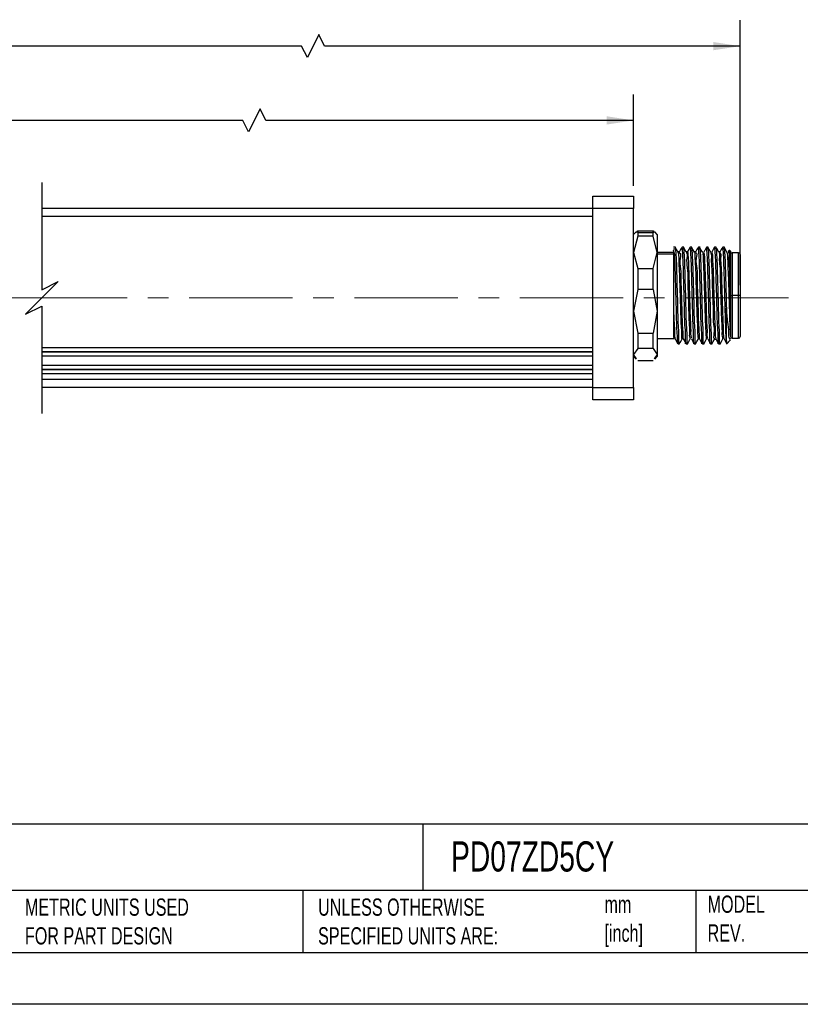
# Model space of a CAD drawing. Header units: millimetres. Extents: x 0 to 279, y 0 to 216.
# Tile 2 of 4: x 106 to 202, y 0 to 121. Entities that reach past the tile are written whole.
import ezdxf

# ---------------------------------------------------------------- set-up
doc = ezdxf.new("R2010")
doc.units = ezdxf.units.MM
doc.linetypes.add('CENTERX2', pattern=[20.32, 12.7, -2.54, 2.54, -2.54])
doc.layers.add('CENTER', color=40, linetype='CENTERX2')
doc.layers.add('DIMENSIONS', color=140, linetype='Continuous', lineweight=25)
doc.layers.add('TEXT', color=140, linetype='Continuous', lineweight=25)
doc.styles.add('SLDTEXTSTYLE0', font='TXT', dxfattribs={"width": 0.7})
doc.dimstyles.new('SLDDIMSTYLE1', dxfattribs={"dimtxt": 2.158008, "dimasz": 3.302, "dimexe": 0, "dimexo": 0.0625, "dimgap": 0.539502, "dimtad": 0, "dimtih": 1, "dimtoh": 1, "dimdec": 1, "dimrnd": 1e-09, "dimzin": 4, "dimdsep": 46, "dimtxsty": 'SLDTEXTSTYLE0', "dimsah": 1, "dimcen": 0.09, "dimadec": 0, "dimazin": 1, "dimtfac": 1, "dimtdec": 1, "dimtofl": 0, "dimtmove": 0, "dimatfit": 3, "dimfxl": 0, "dimfrac": 2, "dimtolj": 1, "dimtzin": 12, "dimarcsym": 0})
doc.dimstyles.new('SLDDIMSTYLE3', dxfattribs={"dimtxt": 2.158008, "dimasz": 3.302, "dimexe": 0, "dimexo": 0.0625, "dimgap": 0.539502, "dimtad": 0, "dimtih": 1, "dimtoh": 1, "dimdec": 1, "dimrnd": 1e-09, "dimzin": 12, "dimdsep": 46, "dimtxsty": 'SLDTEXTSTYLE0', "dimsah": 1, "dimcen": 0.09, "dimadec": 0, "dimazin": 3, "dimtfac": 1, "dimtdec": 1, "dimtofl": 0, "dimtmove": 0, "dimatfit": 3, "dimfxl": 0, "dimfrac": 2, "dimtolj": 1, "dimtzin": 12, "dimarcsym": 0})

# ---------------------------------------------------------------- blocks, each defined once
blk = doc.blocks.new('_D_5')
at = {"layer": 'DIMENSIONS'}
for p, q in [((30.26, 100.55), (30.26, 111.76)), ((181.64, 100.55), (181.64, 111.76)), ((135.74, 110), (134.33, 107.18)), ((136.44, 108.59), (135.74, 110)), ((30.26, 108.59), (81.4, 108.59)), ((84.32, 108.59), (83.6, 108.59)), ((83.6, 108.59), (83.6, 105.16)), ((92.53, 108.59), (93.25, 108.59)), ((93.25, 108.59), (93.25, 105.16)), ((133.62, 108.59), (95.45, 108.59)), ((134.33, 107.18), (133.62, 108.59)), ((181.64, 108.59), (136.44, 108.59)), ((83.6, 105.16), (84.32, 105.16)), ((93.25, 105.16), (92.53, 105.16))]:
    blk.add_line(p, q, dxfattribs=at)
for points in [[(30.26, 108.59), (33.56, 108.08), (33.56, 109.1)], [(181.64, 108.59), (178.34, 109.1), (178.34, 108.08)]]:
    blk.add_solid(points, dxfattribs=at)
at = {"layer": 'DIMENSIONS', "char_height": 2.117, "attachment_point": 1, "style": 'SLDTEXTSTYLE0'}
for s, insert in [('660.0', (84.32, 111.8)), ('25.98', (84.32, 107.89))]:
    blk.add_mtext(s, dxfattribs=dict(at, insert=insert))
blk = doc.blocks.new('_D_6')
at = {"layer": 'DIMENSIONS'}
for p, q in [((30.26, 100.55), (30.26, 120.89)), ((194.74, 88.35), (194.74, 120.89)), ((142.96, 119.13), (141.55, 116.3)), ((143.66, 117.71), (142.96, 119.13)), ((30.26, 117.71), (82.74, 117.71)), ((85.66, 117.71), (84.93, 117.71)), ((84.93, 117.71), (84.93, 114.28)), ((93.87, 117.71), (94.59, 117.71)), ((94.59, 117.71), (94.59, 114.28)), ((140.84, 117.71), (96.79, 117.71)), ((141.55, 116.3), (140.84, 117.71)), ((194.74, 117.71), (143.66, 117.71)), ((84.93, 114.28), (85.66, 114.28)), ((94.59, 114.28), (93.87, 114.28))]:
    blk.add_line(p, q, dxfattribs=at)
for points in [[(30.26, 117.71), (33.56, 117.21), (33.56, 118.22)], [(194.74, 117.71), (191.44, 118.22), (191.44, 117.21)]]:
    blk.add_solid(points, dxfattribs=at)
at = {"layer": 'DIMENSIONS', "char_height": 2.117, "attachment_point": 1, "style": 'SLDTEXTSTYLE0'}
for s, insert in [('673.1', (85.66, 120.93)), ('26.50', (85.66, 117.01))]:
    blk.add_mtext(s, dxfattribs=dict(at, insert=insert))

msp = doc.modelspace()

# ---------------------------------------------------------------- linework, layer by layer
for p, q in [((176.64, 99.28), (181.64, 99.28)), ((176.64, 97.78), (176.64, 99.28)), ((181.64, 99.28), (181.64, 97.78)), ((176.64, 97.78), (108.92, 97.78)), ((176.64, 96.78), (108.92, 96.78)), ((181.64, 97.78), (176.64, 97.78)), ((176.64, 75.78), (176.64, 97.78)), ((181.64, 75.78), (181.64, 97.78)), ((181.96, 94.89), (181.64, 94.58)), ((182, 94.84), (182.14, 95.04)), ((182.14, 95.04), (182.14, 94.8)), ((182.14, 95.04), (184.04, 95.04)), ((182.14, 94.8), (182.14, 94.35)), ((182.14, 94.8), (184.04, 94.8)), ((184.04, 94.8), (184.04, 95.04)), ((184.04, 95.04), (184.18, 94.84)), ((184.04, 94.35), (184.04, 94.8)), ((184.54, 94.58), (184.23, 94.89)), ((184.54, 94.58), (184.54, 92.38)), ((182.14, 94.35), (181.64, 92.38)), ((184.04, 94.35), (182.14, 94.35)), ((184.54, 92.38), (184.04, 94.35)), ((181.64, 92.38), (182.14, 90.41)), ((184.04, 90.41), (184.54, 92.38)), ((186.54, 92.38), (184.54, 92.38)), ((184.54, 92.38), (184.54, 85.14)), ((184.54, 92.2), (186.54, 92.2)), ((186.8, 93.03), (186.54, 93.03)), ((186.54, 92.82), (186.79, 92.82)), ((186.69, 92.07), (186.54, 92.66)), ((186.54, 92.66), (186.54, 91.85)), ((186.75, 92.93), (186.79, 92.82)), ((187.26, 92.43), (187.1, 92.43)), ((187.64, 92.82), (187.59, 92.94)), ((187.8, 93.03), (187.6, 93.03)), ((187.79, 92.82), (187.64, 92.82)), ((187.75, 92.93), (187.79, 92.82)), ((188.26, 92.43), (188.1, 92.43)), ((188.64, 92.82), (188.59, 92.95)), ((188.8, 93.03), (188.6, 93.03)), ((188.79, 92.82), (188.64, 92.82)), ((188.75, 92.93), (188.79, 92.82)), ((189.26, 92.43), (189.1, 92.43)), ((189.64, 92.82), (189.59, 92.94)), ((189.8, 93.03), (189.6, 93.03)), ((189.79, 92.82), (189.64, 92.82)), ((189.78, 92.88), (189.79, 92.82)), ((190.23, 92.31), (190.25, 92.42)), ((190.8, 93.03), (190.6, 93.03)), ((190.64, 92.82), (190.62, 92.92)), ((190.79, 92.82), (190.64, 92.82)), ((190.75, 92.93), (190.79, 92.82)), ((191.64, 92.82), (191.59, 92.94)), ((191.8, 93.03), (191.6, 93.03)), ((191.79, 92.82), (191.64, 92.82)), ((191.75, 92.93), (191.79, 92.82)), ((192.26, 92.43), (192.1, 92.43)), ((192.64, 92.82), (192.59, 92.94)), ((192.8, 93.03), (192.6, 93.03)), ((192.64, 92.82), (192.79, 92.82)), ((192.75, 92.93), (192.79, 92.82)), ((193.36, 92.62), (193.24, 92.42)), ((193.54, 92.53), (193.42, 92.65)), ((193.54, 92.53), (193.54, 87.75)), ((194.54, 92.33), (193.74, 92.33)), ((193.74, 92.33), (193.74, 87.08)), ((194.54, 87.08), (194.54, 92.33)), ((194.74, 92.13), (194.74, 87.08)), ((186.54, 91.85), (186.54, 85.81)), ((182.14, 90.41), (182.14, 87.83)), ((182.14, 90.41), (184.04, 90.41)), ((184.04, 87.83), (184.04, 90.41)), ((182.14, 87.83), (181.64, 85.14)), ((184.04, 87.83), (182.14, 87.83)), ((184.04, 87.83), (184.54, 85.14)), ((193.54, 87.75), (193.54, 85.81)), ((193.54, 87.08), (193.74, 87.08)), ((194.54, 87.08), (193.74, 87.08)), ((193.74, 87.08), (193.74, 81.83)), ((194.74, 87.08), (194.54, 87.08)), ((194.54, 81.83), (194.54, 87.08)), ((194.74, 87.08), (194.74, 82.03)), ((181.64, 85.14), (182.14, 82.45)), ((184.54, 85.14), (184.04, 82.45)), ((184.54, 85.14), (184.54, 79.83)), ((186.54, 85.81), (186.54, 82.04)), ((193.04, 81.52), (193.04, 85.54)), ((193.54, 85.81), (193.54, 82.04)), ((182.14, 82.45), (184.04, 82.45)), ((182.14, 82.45), (182.14, 80.55)), ((184.04, 80.55), (184.04, 82.45)), ((184.54, 81.78), (186.54, 81.78)), ((186.54, 82.04), (186.6, 81.73)), ((187.1, 81.13), (187.3, 81.13)), ((188.1, 81.13), (188.3, 81.13)), ((189.1, 81.13), (189.3, 81.13)), ((190.1, 81.13), (190.3, 81.13)), ((191.1, 81.13), (191.3, 81.13)), ((191.6, 81.73), (191.75, 81.73)), ((192.1, 81.13), (192.3, 81.13)), ((193.04, 81.12), (193.55, 81.63)), ((193.47, 81.73), (193.56, 81.88)), ((193.74, 81.83), (194.54, 81.83)), ((108.92, 80.68), (176.64, 80.68)), ((108.92, 80.19), (176.64, 80.19)), ((108.92, 80.15), (176.64, 80.15)), ((182.14, 80.55), (181.64, 79.83)), ((184.04, 80.55), (182.14, 80.55)), ((184.04, 80.55), (184.54, 79.83)), ((108.92, 79.66), (176.64, 79.66)), ((182, 79.31), (181.64, 79.83)), ((181.64, 79.58), (181.96, 79.26)), ((182.14, 79.11), (184.04, 79.11)), ((184.54, 79.83), (184.18, 79.31)), ((184.23, 79.26), (184.54, 79.58)), ((184.54, 79.83), (184.54, 79.58)), ((108.92, 78.52), (176.64, 78.52)), ((108.92, 78.03), (176.64, 78.03)), ((108.92, 78), (176.64, 78)), ((108.92, 77.51), (176.64, 77.51)), ((176.64, 76.78), (108.92, 76.78)), ((176.64, 75.78), (108.92, 75.78)), ((176.64, 75.78), (181.64, 75.78)), ((176.64, 74.28), (176.64, 75.78)), ((181.64, 75.78), (181.64, 74.28)), ((181.64, 74.28), (176.64, 74.28))]:
    msp.add_line(p, q)
at = {"color": 7, "linetype": 'Continuous'}
msp.add_line((279.4, 0), (0, 0), dxfattribs=at)
at = {"flags": 128}
for points in [[(186.69, 92.07), (186.62, 91.96), (186.54, 91.85)], [(187.11, 92.41), (186.93, 92.72), (186.76, 93.02)], [(187.6, 93.02), (187.42, 92.72), (187.24, 92.42)], [(188.11, 92.41), (187.93, 92.72), (187.76, 93.02)], [(188.59, 93.02), (188.42, 92.72), (188.24, 92.41)], [(189.11, 92.42), (188.93, 92.72), (188.76, 93.02)], [(189.6, 93.03), (189.42, 92.72), (189.24, 92.42)], [(190.13, 92.35), (189.95, 92.65), (189.77, 92.95)], [(191.11, 92.42), (190.93, 92.72), (190.76, 93.02)], [(191.6, 93.02), (191.42, 92.72), (191.24, 92.42)], [(192.11, 92.42), (191.93, 92.72), (191.76, 93.02)], [(192.6, 93.02), (192.42, 92.72), (192.24, 92.42)], [(193.11, 92.41), (192.93, 92.72), (192.76, 93.02)], [(186.75, 81.74), (186.92, 81.43), (187.1, 81.13)], [(187.25, 81.13), (187.43, 81.43), (187.61, 81.74)], [(187.74, 81.74), (187.92, 81.44), (188.09, 81.13)], [(188.26, 81.13), (188.43, 81.43), (188.61, 81.74)], [(188.74, 81.74), (188.92, 81.43), (189.1, 81.13)], [(189.26, 81.13), (189.43, 81.43), (189.61, 81.74)], [(189.75, 81.74), (189.92, 81.43), (190.1, 81.13)], [(190.26, 81.13), (190.43, 81.43), (190.61, 81.74)], [(190.75, 81.74), (190.92, 81.43), (191.1, 81.13)], [(191.26, 81.13), (191.43, 81.43), (191.61, 81.74)], [(191.74, 81.74), (191.92, 81.44), (192.09, 81.13)], [(192.26, 81.13), (192.43, 81.43), (192.61, 81.74)], [(192.75, 81.74), (192.92, 81.43), (193.1, 81.13)]]:
    msp.add_lwpolyline(points, dxfattribs=at)
for centre, start, end in [((193.74, 92.13), 90.0051, 179.9938), ((194.54, 92.13), 0.0062, 89.9949), ((193.74, 82.03), 180.0063, 269.9947), ((194.54, 82.03), 270.0053, 359.9937)]:
    msp.add_arc(centre, 0.2, start, end)
for points, knots in [([(187.1, 81.2), (187.1, 81.18), (187.03, 80.97), (187.03, 82.27), (186.95, 82.92), (186.92, 84.82), (186.86, 86.69), (186.81, 88.7), (186.76, 90.49), (186.71, 91.59), (186.69, 92.07)], [0, 0, 0, 0, 0.004389, 0.055202, 0.16638, 0.324301, 0.509477, 0.699035, 0.869561, 1, 1, 1, 1]), ([(186.79, 92.82), (186.81, 92.48), (186.88, 91.56), (186.92, 89.91), (186.98, 87.8), (187.05, 85.68), (187.07, 83.44), (187.2, 82.6), (187.14, 80.94), (187.25, 81.22), (187.26, 81.24)], [0, 0, 0, 0, 0.087716, 0.236642, 0.424168, 0.621772, 0.799393, 0.930024, 0.993877, 1, 1, 1, 1]), ([(187.11, 92.35), (187.12, 92.3), (187.2, 91.99), (187.18, 91.22), (187.27, 89.96), (187.31, 88.36), (187.36, 86.59), (187.42, 84.96), (187.45, 83.32), (187.54, 82.73), (187.52, 81.6), (187.6, 81.79), (187.6, 81.81)], [0, 0, 0, 0, 0.014122, 0.090655, 0.214291, 0.370656, 0.541528, 0.706991, 0.847764, 0.947459, 0.994572, 1, 1, 1, 1]), ([(187.25, 92.34), (187.26, 92.34), (187.5, 92.26), (187.2, 91.33), (187.47, 90.29), (187.44, 88.6), (187.52, 86.79), (187.57, 85.08), (187.61, 83.34), (187.68, 82.78), (187.69, 81.59), (187.74, 81.75), (187.74, 81.76)], [0, 0, 0, 0, 0.003791, 0.068685, 0.188052, 0.346787, 0.52471, 0.69919, 0.848041, 0.952359, 0.999017, 1, 1, 1, 1]), ([(188.1, 81.23), (188.09, 81.21), (187.99, 80.94), (188.05, 82.61), (187.92, 83.43), (187.9, 85.68), (187.83, 87.8), (187.77, 89.91), (187.73, 91.56), (187.66, 92.48), (187.64, 92.82)], [0, 0, 0, 0, 0.00466, 0.068608, 0.19943, 0.377313, 0.575208, 0.76301, 0.912155, 1, 1, 1, 1]), ([(187.79, 92.82), (187.81, 92.48), (187.88, 91.56), (187.92, 89.91), (187.98, 87.8), (188.05, 85.68), (188.07, 83.44), (188.2, 82.6), (188.14, 80.94), (188.25, 81.22), (188.26, 81.25)], [0, 0, 0, 0, 0.0877015, 0.2366038, 0.4240995, 0.6216713, 0.7992637, 0.9298727, 0.9937163, 1, 1, 1, 1]), ([(188.11, 92.34), (188.11, 92.34), (188.32, 92.25), (188.06, 91.42), (188.31, 90.43), (188.27, 88.85), (188.35, 87.14), (188.41, 85.41), (188.41, 83.85), (188.58, 82.74), (188.43, 82), (188.59, 81.81), (188.61, 81.79)], [0, 0, 0, 0, 0.002136, 0.062719, 0.174079, 0.323309, 0.493032, 0.663466, 0.814745, 0.929243, 0.993672, 1, 1, 1, 1]), ([(188.24, 92.37), (188.25, 92.39), (188.27, 92.55), (188.36, 91.61), (188.37, 91.07), (188.44, 89.43), (188.48, 87.77), (188.54, 85.92), (188.57, 84.24), (188.68, 82.94), (188.63, 82.14), (188.73, 81.85), (188.75, 81.82)], [0, 0, 0, 0, 0.005631, 0.038695, 0.131027, 0.27112, 0.441194, 0.61963, 0.783741, 0.912665, 0.990051, 1, 1, 1, 1]), ([(189.1, 81.23), (189.09, 81.21), (188.99, 80.94), (189.05, 82.61), (188.92, 83.43), (188.9, 85.68), (188.83, 87.8), (188.77, 89.91), (188.73, 91.56), (188.66, 92.48), (188.64, 92.82)], [0, 0, 0, 0, 0.00466, 0.068608, 0.199431, 0.377313, 0.575208, 0.76301, 0.912155, 1, 1, 1, 1]), ([(188.79, 92.82), (188.81, 92.48), (188.88, 91.56), (188.92, 89.91), (188.98, 87.8), (189.05, 85.68), (189.07, 83.44), (189.2, 82.6), (189.14, 80.94), (189.25, 81.22), (189.26, 81.25)], [0, 0, 0, 0, 0.0876883, 0.2365684, 0.4240361, 0.6215784, 0.7991442, 0.9297334, 0.9935668, 1, 1, 1, 1]), ([(189.11, 92.4), (189.11, 92.4), (189.16, 92.56), (189.16, 91.46), (189.24, 90.93), (189.28, 89.3), (189.33, 87.69), (189.38, 85.92), (189.43, 84.3), (189.5, 83.01), (189.5, 82.19), (189.58, 81.83), (189.6, 81.75)], [0, 0, 0, 0, 0.0013939, 0.0444661, 0.1405868, 0.2786812, 0.4426701, 0.6134388, 0.7710817, 0.8972326, 0.9772273, 1, 1, 1, 1]), ([(189.25, 92.34), (189.26, 92.34), (189.5, 92.36), (189.19, 91.29), (189.48, 90.37), (189.43, 88.65), (189.52, 86.86), (189.57, 85.14), (189.6, 83.39), (189.69, 82.8), (189.68, 81.59), (189.74, 81.77), (189.75, 81.78)], [0, 0, 0, 0, 0.003337, 0.066098, 0.183648, 0.341114, 0.518477, 0.693181, 0.843011, 0.948939, 0.997624, 1, 1, 1, 1]), ([(190.1, 81.23), (190.09, 81.21), (189.99, 80.94), (190.05, 82.61), (189.92, 83.43), (189.9, 85.68), (189.83, 87.8), (189.77, 89.91), (189.73, 91.56), (189.66, 92.48), (189.64, 92.82)], [0, 0, 0, 0, 0.00466, 0.068608, 0.199431, 0.377313, 0.575208, 0.76301, 0.912155, 1, 1, 1, 1]), ([(189.79, 92.82), (189.81, 92.48), (189.88, 91.56), (189.92, 89.91), (189.98, 87.8), (190.05, 85.68), (190.07, 83.44), (190.2, 82.6), (190.14, 80.94), (190.25, 81.22), (190.26, 81.25)], [0, 0, 0, 0, 0.087686, 0.236562, 0.424025, 0.621562, 0.799123, 0.929709, 0.993541, 1, 1, 1, 1]), ([(190.12, 92.28), (190.13, 92.23), (190.2, 91.91), (190.19, 91.12), (190.27, 89.82), (190.31, 88.19), (190.37, 86.41), (190.42, 84.8), (190.46, 83.2), (190.52, 82.63), (190.55, 81.59), (190.6, 81.78), (190.61, 81.81)], [0, 0, 0, 0, 0.01176, 0.093587, 0.221787, 0.38139, 0.553722, 0.718614, 0.856768, 0.952038, 0.99342, 1, 1, 1, 1]), ([(190.62, 93), (190.56, 92.9), (190.44, 92.7), (190.33, 92.5), (190.27, 92.4)], [0, 0, 0, 0, 0.49996, 1, 1, 1, 1]), ([(190.27, 92.33), (190.28, 92.29), (190.35, 92), (190.34, 91.28), (190.42, 90.09), (190.46, 88.58), (190.51, 86.9), (190.57, 85.25), (190.58, 83.78), (190.71, 82.7), (190.62, 82.04), (190.74, 81.82), (190.75, 81.8)], [0, 0, 0, 0, 0.012595, 0.08563, 0.202785, 0.351581, 0.516124, 0.67883, 0.822311, 0.931245, 0.994049, 1, 1, 1, 1]), ([(191.1, 81.23), (191.09, 81.21), (190.99, 80.94), (191.05, 82.61), (190.92, 83.43), (190.9, 85.68), (190.83, 87.8), (190.77, 89.91), (190.73, 91.56), (190.66, 92.48), (190.64, 92.82)], [0, 0, 0, 0, 0.00466, 0.068608, 0.199431, 0.377313, 0.575208, 0.76301, 0.912155, 1, 1, 1, 1]), ([(190.79, 92.82), (190.81, 92.48), (190.88, 91.56), (190.92, 89.91), (190.98, 87.8), (191.05, 85.68), (191.07, 83.44), (191.2, 82.6), (191.14, 80.94), (191.25, 81.22), (191.26, 81.25)], [0, 0, 0, 0, 0.087698, 0.236596, 0.424085, 0.621651, 0.799238, 0.929843, 0.993684, 1, 1, 1, 1]), ([(191.1, 92.34), (191.11, 92.32), (191.24, 92.09), (191.14, 91.38), (191.28, 90.21), (191.29, 88.64), (191.35, 86.89), (191.43, 85.21), (191.39, 83.57), (191.64, 82.8), (191.39, 81.72), (191.59, 81.8), (191.61, 81.81)], [0, 0, 0, 0, 0.0058818, 0.073597, 0.1908933, 0.3441003, 0.5152983, 0.6844514, 0.8317634, 0.9400081, 0.9965988, 1, 1, 1, 1]), ([(191.25, 92.4), (191.26, 92.35), (191.36, 92.09), (191.32, 91.39), (191.42, 90.26), (191.45, 88.78), (191.5, 87.11), (191.56, 85.45), (191.59, 83.95), (191.68, 82.8), (191.65, 82.11), (191.73, 81.84), (191.75, 81.8)], [0, 0, 0, 0, 0.013693, 0.080129, 0.191633, 0.336338, 0.49879, 0.661631, 0.807457, 0.920696, 0.98929, 1, 1, 1, 1]), ([(192.1, 81.23), (192.09, 81.21), (191.99, 80.94), (192.05, 82.61), (191.92, 83.43), (191.9, 85.68), (191.83, 87.8), (191.77, 89.91), (191.73, 91.56), (191.66, 92.48), (191.64, 92.82)], [0, 0, 0, 0, 0.0046604, 0.0686079, 0.1994301, 0.3773126, 0.5752074, 0.7630096, 0.9121552, 1, 1, 1, 1]), ([(191.79, 92.82), (191.81, 92.48), (191.88, 91.56), (191.92, 89.91), (191.98, 87.8), (192.05, 85.68), (192.07, 83.43), (192.2, 82.61), (192.14, 80.94), (192.24, 81.21), (192.25, 81.23)], [0, 0, 0, 0, 0.087845, 0.23699, 0.424792, 0.622687, 0.800569, 0.931392, 0.99534, 1, 1, 1, 1]), ([(192.1, 92.35), (192.1, 92.36), (192.24, 92.52), (192.11, 91.35), (192.28, 90.7), (192.27, 89.04), (192.34, 87.39), (192.39, 85.62), (192.42, 84.04), (192.53, 82.83), (192.48, 82.09), (192.59, 81.81), (192.6, 81.77)], [0, 0, 0, 0, 0.0031151, 0.0557222, 0.1603014, 0.3047059, 0.4720517, 0.6427551, 0.7968377, 0.9162762, 0.9871426, 1, 1, 1, 1]), ([(192.25, 92.37), (192.26, 92.35), (192.4, 92.16), (192.28, 91.49), (192.43, 90.43), (192.44, 88.97), (192.5, 87.33), (192.55, 85.65), (192.59, 84.13), (192.66, 82.92), (192.66, 82.17), (192.73, 81.84), (192.75, 81.78)], [0, 0, 0, 0, 0.006941, 0.067131, 0.173528, 0.314823, 0.475929, 0.639632, 0.788437, 0.906451, 0.981099, 1, 1, 1, 1]), ([(193.04, 81.52), (193.02, 81.83), (192.98, 82.6), (192.94, 83.94), (192.89, 85.59), (192.84, 87.38), (192.8, 89.14), (192.75, 90.7), (192.71, 91.91), (192.66, 92.57), (192.64, 92.82)], [0, 0, 0, 0, 0.082417, 0.204817, 0.35525, 0.519005, 0.680066, 0.822681, 0.932906, 1, 1, 1, 1]), ([(192.79, 92.82), (192.81, 92.48), (192.88, 91.56), (192.92, 89.9), (192.98, 87.81), (193.02, 86.31), (193.04, 85.54)], [0, 0, 0, 0, 0.141074, 0.380593, 0.682192, 1, 1, 1, 1]), ([(193.11, 92.41), (193.13, 92.28), (193.19, 91.83), (193.21, 90.89), (193.28, 89.51), (193.32, 87.84), (193.38, 86.08), (193.43, 84.44), (193.47, 83.1), (193.52, 82.34), (193.54, 82.04)], [0, 0, 0, 0, 0.037457, 0.131574, 0.270475, 0.437931, 0.614344, 0.779067, 0.912826, 1, 1, 1, 1]), ([(193.25, 92.36), (193.26, 92.36), (193.47, 92.34), (193.21, 91.48), (193.46, 90.65), (193.42, 89.15), (193.5, 87.54), (193.53, 86.39), (193.54, 85.81)], [0, 0, 0, 0, 0.005333, 0.092224, 0.255389, 0.477514, 0.734884, 1, 1, 1, 1]), ([(193.39, 92.6), (193.4, 92.62), (193.43, 92.82), (193.44, 91.67), (193.48, 91.08), (193.51, 89.41), (193.53, 88.33), (193.54, 87.75)], [0, 0, 0, 0, 0.011682, 0.110609, 0.327898, 0.636776, 1, 1, 1, 1]), ([(186.54, 85.81), (186.55, 85.23), (186.57, 84.19), (186.69, 82.9), (186.62, 82.12), (186.74, 81.84), (186.75, 81.81)], [0, 0, 0, 0, 0.435478, 0.775365, 0.97657, 1, 1, 1, 1]), ([(193.04, 85.54), (193.07, 84.96), (193.12, 83.94), (193.34, 82.74), (193.26, 81.95), (193.44, 81.75), (193.45, 81.74)], [0, 0, 0, 0, 0.450264, 0.790314, 0.988787, 1, 1, 1, 1]), ([(193.04, 81.52), (193.04, 81.31), (193.04, 81.07), (193.08, 81.2), (193.08, 81.21)], [0, 0, 0, 0, 0.9070186, 1, 1, 1, 1])]:
    msp.add_open_spline(points, degree=3, knots=knots)
at = {"layer": 'CENTER', "linetype": 'CENTERX2', "lineweight": 18}
for p, q in [((109.27, 86.78), (23.91, 86.78)), ((221, 86.78), (108.92, 86.78))]:
    msp.add_line(p, q, dxfattribs=at)
at = {"layer": 'DIMENSIONS', "color": 140}
for p, q in [((108.92, 100.95), (108.92, 87.78)), ((108.92, 87.78), (110.92, 88.78)), ((110.92, 88.78), (108.92, 86.78)), ((108.92, 86.78), (106.92, 84.78)), ((106.92, 84.78), (108.92, 85.78)), ((108.92, 85.78), (108.92, 72.6))]:
    msp.add_line(p, q, dxfattribs=at)
at = {"layer": 'TEXT'}
for p, q in [((273.05, 22.13), (6.35, 22.13)), ((155.76, 22.13), (155.76, 13.97)), ((273.05, 13.97), (6.35, 13.97)), ((141, 13.97), (141, 6.35)), ((189.3, 13.97), (189.3, 6.35)), ((6.35, 6.35), (273.05, 6.35))]:
    msp.add_line(p, q, dxfattribs=at)

# ---------------------------------------------------------------- texts
at = {"layer": 'TEXT', "attachment_point": 1, "style": 'SLDTEXTSTYLE0'}
for s, insert, char_height in [('PD07ZD5CY', (159.21, 20.02), 3.704), ('MODEL ^JREV.', (190.73, 13.36), 2.1167), ('METRIC UNITS USED ^JFOR PART DESIGN', (106.85, 13), 2.1167), ('UNLESS OTHERWISE ^JSPECIFIED UNITS ARE:', (142.87, 13), 2.1167), ('mm^J[inch]', (178.06, 13.33), 2.117)]:
    msp.add_mtext(s, dxfattribs=dict(at, insert=insert, char_height=char_height))

# ---------------------------------------------------------------- dimensions: what is measured, and where the dimension line sits
at = {"layer": 'DIMENSIONS'}
for base, p2, text, dimstyle, picture, middle in [((194.74, 117.71), (194.74, 87.08), '673.1', 'SLDDIMSTYLE3', '_D_6', (89.76, 117.71)), ((181.64, 108.59), (181.64, 99.28), '660.0', 'SLDDIMSTYLE1', '_D_5', (88.43, 108.59))]:
    dim = msp.add_linear_dim(base=base, p1=(30.26, 99.28), p2=p2, text=text, dimstyle=dimstyle, dxfattribs=at)
    dim.commit()
    dim.dimension.update_dxf_attribs({"geometry": picture, "text_midpoint": middle, "dimtype": 160})

doc.saveas('drawing.dxf')
